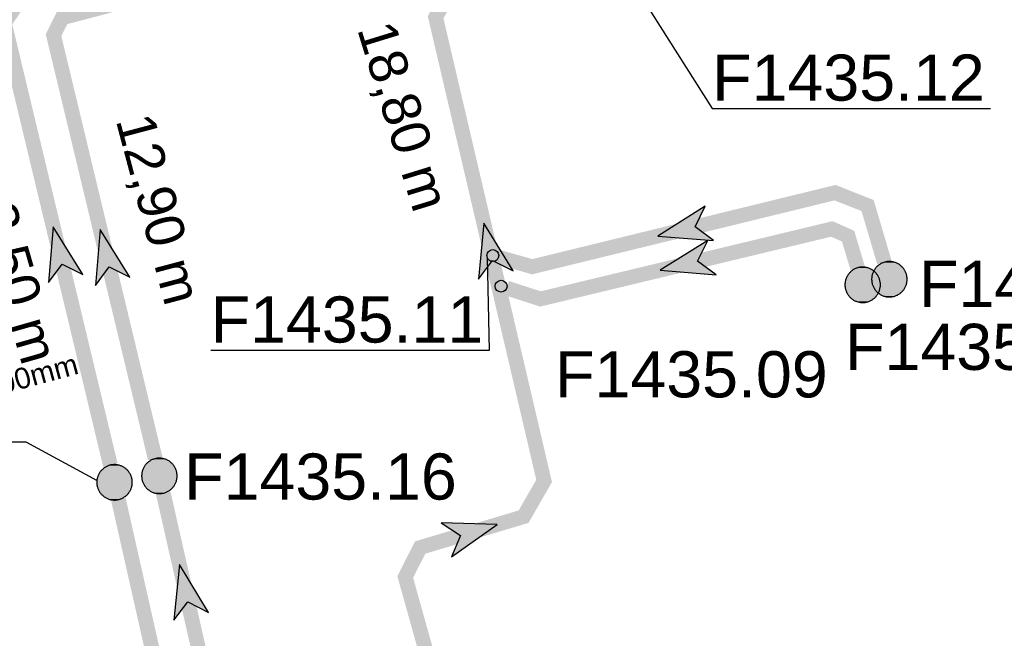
# Model space of a CAD drawing. Extents: x 356718 to 357658, y 5762241 to 5762615.
# Tile 121 of 157: x 357346 to 357363, y 5762448 to 5762458. Entities that reach past the tile are written whole.
import ezdxf
from ezdxf.enums import TextEntityAlignment as Align

# ---------------------------------------------------------------- set-up
doc = ezdxf.new("R2010")
doc.units = 0
doc.header["$MEASUREMENT"] = 0
doc.linetypes.add('AUSGEZOGEN', pattern=[0])
doc.layers.get('0').update_dxf_attribs({"linetype": 'AUSGEZOGEN'})
for name, color, linetype, true_color in [('111_00131_Symbol', 7, 'AUSGEZOGEN', 0x000000), ('114_00133_Schachtnummer', 7, 'AUSGEZOGEN', 0x000000), ('121_10398_Haltungen_Schmutzwass', 7, 'AUSGEZOGEN', 0x800000), ('123_00137_Fliessrichtungspfeil', 7, 'AUSGEZOGEN', 0x000000), ('124_00118_Standard__Laenge___10', 7, 'AUSGEZOGEN', 0x000000), ('141_10868_Stutzen__141_', 7, 'AUSGEZOGEN', 0x000000)]:
    doc.layers.add(name, color=color, linetype=linetype, true_color=true_color)
doc.styles.add('ARIAL', font='arial.ttf', dxfattribs={"height": 1.5})
doc.styles.get("Standard").update_dxf_attribs({"font": 'arial.ttf', "height": 1})

# ---------------------------------------------------------------- blocks, each defined once
blk = doc.blocks.new('RR')
at = {"color": 0, "linetype": 'AUSGEZOGEN'}
blk.add_lwpolyline([(0.3, 0), (0.3, 0.013), (0.299, 0.025), (0.298, 0.038), (0.296, 0.05), (0.293, 0.063), (0.29, 0.075), (0.287, 0.087), (0.283, 0.099), (0.279, 0.111), (0.274, 0.123), (0.268, 0.134), (0.262, 0.145), (0.256, 0.156), (0.249, 0.167), (0.242, 0.177), (0.234, 0.187), (0.226, 0.197), (0.218, 0.206), (0.209, 0.215), (0.199, 0.224), (0.19, 0.232), (0.18, 0.24), (0.17, 0.247), (0.159, 0.254), (0.148, 0.261), (0.137, 0.267), (0.126, 0.272), (0.114, 0.277), (0.102, 0.282), (0.09, 0.286), (0.078, 0.29), (0.066, 0.293), (0.053, 0.295), (0.041, 0.297), (0.028, 0.299), (0.016, 0.3), (0.003, 0.3), (-0.009, 0.3), (-0.022, 0.299), (-0.035, 0.298), (-0.047, 0.296), (-0.06, 0.294), (-0.072, 0.291), (-0.084, 0.288), (-0.096, 0.284), (-0.108, 0.28), (-0.12, 0.275), (-0.131, 0.27), (-0.143, 0.264), (-0.154, 0.258), (-0.164, 0.251), (-0.175, 0.244), (-0.185, 0.236), (-0.195, 0.228), (-0.204, 0.22), (-0.213, 0.211), (-0.222, 0.202), (-0.23, 0.192), (-0.238, 0.182), (-0.246, 0.172), (-0.253, 0.162), (-0.259, 0.151), (-0.265, 0.14), (-0.271, 0.129), (-0.276, 0.117), (-0.281, 0.105), (-0.285, 0.093), (-0.289, 0.081), (-0.292, 0.069), (-0.295, 0.057), (-0.297, 0.044), (-0.298, 0.032), (-0.299, 0.019), (-0.3, 0.006), (-0.3, -0.006), (-0.299, -0.019), (-0.298, -0.032), (-0.297, -0.044), (-0.295, -0.057), (-0.292, -0.069), (-0.289, -0.081), (-0.285, -0.093), (-0.281, -0.105), (-0.276, -0.117), (-0.271, -0.129), (-0.265, -0.14), (-0.259, -0.151), (-0.253, -0.162), (-0.246, -0.172), (-0.238, -0.182), (-0.23, -0.192), (-0.222, -0.202), (-0.213, -0.211), (-0.204, -0.22), (-0.195, -0.228), (-0.185, -0.236), (-0.175, -0.244), (-0.164, -0.251), (-0.154, -0.258), (-0.143, -0.264), (-0.131, -0.27), (-0.12, -0.275), (-0.108, -0.28), (-0.096, -0.284), (-0.084, -0.288), (-0.072, -0.291), (-0.06, -0.294), (-0.047, -0.296), (-0.035, -0.298), (-0.022, -0.299), (-0.009, -0.3), (0.003, -0.3), (0.016, -0.3), (0.028, -0.299), (0.041, -0.297), (0.053, -0.295), (0.066, -0.293), (0.078, -0.29), (0.09, -0.286), (0.102, -0.282), (0.114, -0.277), (0.126, -0.272), (0.137, -0.267), (0.148, -0.261), (0.159, -0.254), (0.17, -0.247), (0.18, -0.24), (0.19, -0.232), (0.199, -0.224), (0.209, -0.215), (0.218, -0.206), (0.226, -0.197), (0.234, -0.187), (0.242, -0.177), (0.249, -0.167), (0.256, -0.156), (0.262, -0.145), (0.268, -0.134), (0.274, -0.123), (0.279, -0.111), (0.283, -0.099), (0.287, -0.087), (0.29, -0.075), (0.293, -0.063), (0.296, -0.05), (0.298, -0.038), (0.299, -0.025), (0.3, -0.013), (0.3, 0), (0.3, 0)], close=True, dxfattribs=at)
blk.add_lwpolyline([(0.3, 0), (0.3, 0.013), (0.299, 0.025), (0.298, 0.038), (0.296, 0.05), (0.293, 0.063), (0.29, 0.075), (0.287, 0.087), (0.283, 0.099), (0.279, 0.111), (0.274, 0.123), (0.268, 0.134), (0.262, 0.145), (0.256, 0.156), (0.249, 0.167), (0.242, 0.177), (0.234, 0.187), (0.226, 0.197), (0.218, 0.206), (0.209, 0.215), (0.199, 0.224), (0.19, 0.232), (0.18, 0.24), (0.17, 0.247), (0.159, 0.254), (0.148, 0.261), (0.137, 0.267), (0.126, 0.272), (0.114, 0.277), (0.102, 0.282), (0.09, 0.286), (0.078, 0.29), (0.066, 0.293), (0.053, 0.295), (0.041, 0.297), (0.028, 0.299), (0.016, 0.3), (0.003, 0.3), (-0.009, 0.3), (-0.022, 0.299), (-0.035, 0.298), (-0.047, 0.296), (-0.06, 0.294), (-0.072, 0.291), (-0.084, 0.288), (-0.096, 0.284), (-0.108, 0.28), (-0.12, 0.275), (-0.131, 0.27), (-0.143, 0.264), (-0.154, 0.258), (-0.164, 0.251), (-0.175, 0.244), (-0.185, 0.236), (-0.195, 0.228), (-0.204, 0.22), (-0.213, 0.211), (-0.222, 0.202), (-0.23, 0.192), (-0.238, 0.182), (-0.246, 0.172), (-0.253, 0.162), (-0.259, 0.151), (-0.265, 0.14), (-0.271, 0.129), (-0.276, 0.117), (-0.281, 0.105), (-0.285, 0.093), (-0.289, 0.081), (-0.292, 0.069), (-0.295, 0.057), (-0.297, 0.044), (-0.298, 0.032), (-0.299, 0.019), (-0.3, 0.006), (-0.3, -0.006), (-0.299, -0.019), (-0.298, -0.032), (-0.297, -0.044), (-0.295, -0.057), (-0.292, -0.069), (-0.289, -0.081), (-0.285, -0.093), (-0.281, -0.105), (-0.276, -0.117), (-0.271, -0.129), (-0.265, -0.14), (-0.259, -0.151), (-0.253, -0.162), (-0.246, -0.172), (-0.238, -0.182), (-0.23, -0.192), (-0.222, -0.202), (-0.213, -0.211), (-0.204, -0.22), (-0.195, -0.228), (-0.185, -0.236), (-0.175, -0.244), (-0.164, -0.251), (-0.154, -0.258), (-0.143, -0.264), (-0.131, -0.27), (-0.12, -0.275), (-0.108, -0.28), (-0.096, -0.284), (-0.084, -0.288), (-0.072, -0.291), (-0.06, -0.294), (-0.047, -0.296), (-0.035, -0.298), (-0.022, -0.299), (-0.009, -0.3), (0.003, -0.3), (0.016, -0.3), (0.028, -0.299), (0.041, -0.297), (0.053, -0.295), (0.066, -0.293), (0.078, -0.29), (0.09, -0.286), (0.102, -0.282), (0.114, -0.277), (0.126, -0.272), (0.137, -0.267), (0.148, -0.261), (0.159, -0.254), (0.17, -0.247), (0.18, -0.24), (0.19, -0.232), (0.199, -0.224), (0.209, -0.215), (0.218, -0.206), (0.226, -0.197), (0.234, -0.187), (0.242, -0.177), (0.249, -0.167), (0.256, -0.156), (0.262, -0.145), (0.268, -0.134), (0.274, -0.123), (0.279, -0.111), (0.283, -0.099), (0.287, -0.087), (0.29, -0.075), (0.293, -0.063), (0.296, -0.05), (0.298, -0.038), (0.299, -0.025), (0.3, -0.013), (0.3, 0), (0.3, 0)], close=True, dxfattribs=at)
at = {"color": 0}
for points in [[(-0.253, 0.162), (0.253, 0.162), (-0.249, 0.167)], [(-0.253, 0.162), (0.253, 0.162), (-0.249, 0.167)], [(-0.249, 0.167), (0.249, 0.167), (-0.246, 0.172)], [(-0.249, 0.167), (0.249, 0.167), (-0.246, 0.172)], [(0.253, 0.162), (-0.249, 0.167), (0.249, 0.167)], [(0.253, 0.162), (-0.249, 0.167), (0.249, 0.167)], [(-0.246, 0.172), (0.246, 0.172), (-0.242, 0.177)], [(-0.246, 0.172), (0.246, 0.172), (-0.242, 0.177)], [(0.249, 0.167), (-0.246, 0.172), (0.246, 0.172)], [(0.249, 0.167), (-0.246, 0.172), (0.246, 0.172)], [(-0.242, 0.177), (0.242, 0.177), (-0.238, 0.182)], [(-0.242, 0.177), (0.242, 0.177), (-0.238, 0.182)], [(0.246, 0.172), (-0.242, 0.177), (0.242, 0.177)], [(0.246, 0.172), (-0.242, 0.177), (0.242, 0.177)], [(-0.238, 0.182), (0.238, 0.182), (-0.234, 0.187)], [(-0.238, 0.182), (0.238, 0.182), (-0.234, 0.187)], [(0.242, 0.177), (-0.238, 0.182), (0.238, 0.182)], [(0.242, 0.177), (-0.238, 0.182), (0.238, 0.182)], [(-0.234, 0.187), (0.234, 0.187), (-0.23, 0.192)], [(-0.234, 0.187), (0.234, 0.187), (-0.23, 0.192)], [(0.238, 0.182), (-0.234, 0.187), (0.234, 0.187)], [(0.238, 0.182), (-0.234, 0.187), (0.234, 0.187)], [(-0.23, 0.192), (0.23, 0.192), (-0.226, 0.197)], [(-0.23, 0.192), (0.23, 0.192), (-0.226, 0.197)], [(0.234, 0.187), (-0.23, 0.192), (0.23, 0.192)], [(0.234, 0.187), (-0.23, 0.192), (0.23, 0.192)], [(-0.226, 0.197), (0.226, 0.197), (-0.222, 0.202)], [(-0.226, 0.197), (0.226, 0.197), (-0.222, 0.202)], [(0.23, 0.192), (-0.226, 0.197), (0.226, 0.197)], [(0.23, 0.192), (-0.226, 0.197), (0.226, 0.197)], [(-0.222, 0.202), (0.222, 0.202), (-0.218, 0.206)], [(-0.222, 0.202), (0.222, 0.202), (-0.218, 0.206)], [(0.226, 0.197), (-0.222, 0.202), (0.222, 0.202)], [(0.226, 0.197), (-0.222, 0.202), (0.222, 0.202)], [(-0.218, 0.206), (0.218, 0.206), (-0.213, 0.211)], [(-0.218, 0.206), (0.218, 0.206), (-0.213, 0.211)], [(0.222, 0.202), (-0.218, 0.206), (0.218, 0.206)], [(0.222, 0.202), (-0.218, 0.206), (0.218, 0.206)], [(-0.213, 0.211), (0.213, 0.211), (-0.209, 0.215)], [(-0.213, 0.211), (0.213, 0.211), (-0.209, 0.215)], [(0.218, 0.206), (-0.213, 0.211), (0.213, 0.211)], [(0.218, 0.206), (-0.213, 0.211), (0.213, 0.211)], [(-0.209, 0.215), (0.209, 0.215), (-0.204, 0.22)], [(-0.209, 0.215), (0.209, 0.215), (-0.204, 0.22)], [(0.213, 0.211), (-0.209, 0.215), (0.209, 0.215)], [(0.213, 0.211), (-0.209, 0.215), (0.209, 0.215)], [(-0.204, 0.22), (0.204, 0.22), (-0.199, 0.224)], [(-0.204, 0.22), (0.204, 0.22), (-0.199, 0.224)], [(0.209, 0.215), (-0.204, 0.22), (0.204, 0.22)], [(0.209, 0.215), (-0.204, 0.22), (0.204, 0.22)], [(-0.199, 0.224), (0.199, 0.224), (-0.195, 0.228)], [(-0.199, 0.224), (0.199, 0.224), (-0.195, 0.228)], [(0.204, 0.22), (-0.199, 0.224), (0.199, 0.224)], [(0.204, 0.22), (-0.199, 0.224), (0.199, 0.224)], [(-0.195, 0.228), (0.195, 0.228), (-0.19, 0.232)], [(-0.195, 0.228), (0.195, 0.228), (-0.19, 0.232)], [(0.199, 0.224), (-0.195, 0.228), (0.195, 0.228)], [(0.199, 0.224), (-0.195, 0.228), (0.195, 0.228)], [(-0.19, 0.232), (0.19, 0.232), (-0.185, 0.236)], [(-0.19, 0.232), (0.19, 0.232), (-0.185, 0.236)], [(0.195, 0.228), (-0.19, 0.232), (0.19, 0.232)], [(0.195, 0.228), (-0.19, 0.232), (0.19, 0.232)], [(-0.185, 0.236), (0.185, 0.236), (-0.18, 0.24)], [(-0.185, 0.236), (0.185, 0.236), (-0.18, 0.24)], [(0.19, 0.232), (-0.185, 0.236), (0.185, 0.236)], [(0.19, 0.232), (-0.185, 0.236), (0.185, 0.236)], [(-0.18, 0.24), (0.18, 0.24), (-0.175, 0.244)], [(-0.18, 0.24), (0.18, 0.24), (-0.175, 0.244)], [(0.185, 0.236), (-0.18, 0.24), (0.18, 0.24)], [(0.185, 0.236), (-0.18, 0.24), (0.18, 0.24)], [(-0.175, 0.244), (0.175, 0.244), (-0.169, 0.247)], [(-0.175, 0.244), (0.175, 0.244), (-0.169, 0.247)], [(0.18, 0.24), (-0.175, 0.244), (0.175, 0.244)], [(0.18, 0.24), (-0.175, 0.244), (0.175, 0.244)], [(-0.169, 0.247), (0.17, 0.247), (-0.164, 0.251)], [(-0.169, 0.247), (0.17, 0.247), (-0.164, 0.251)], [(0.175, 0.244), (-0.169, 0.247), (0.17, 0.247)], [(0.175, 0.244), (-0.169, 0.247), (0.17, 0.247)], [(-0.164, 0.251), (0.164, 0.251), (-0.159, 0.254)], [(-0.164, 0.251), (0.164, 0.251), (-0.159, 0.254)], [(0.17, 0.247), (-0.164, 0.251), (0.164, 0.251)], [(0.17, 0.247), (-0.164, 0.251), (0.164, 0.251)], [(-0.159, 0.254), (0.159, 0.254), (-0.154, 0.258)], [(-0.159, 0.254), (0.159, 0.254), (-0.154, 0.258)], [(0.164, 0.251), (-0.159, 0.254), (0.159, 0.254)], [(0.164, 0.251), (-0.159, 0.254), (0.159, 0.254)], [(-0.154, 0.258), (0.154, 0.258), (-0.148, 0.261)], [(-0.154, 0.258), (0.154, 0.258), (-0.148, 0.261)], [(0.159, 0.254), (-0.154, 0.258), (0.154, 0.258)], [(0.159, 0.254), (-0.154, 0.258), (0.154, 0.258)], [(-0.148, 0.261), (0.148, 0.261), (-0.143, 0.264)], [(-0.148, 0.261), (0.148, 0.261), (-0.143, 0.264)], [(0.154, 0.258), (-0.148, 0.261), (0.148, 0.261)], [(0.154, 0.258), (-0.148, 0.261), (0.148, 0.261)], [(-0.143, 0.264), (0.142, 0.264), (-0.137, 0.267)], [(-0.143, 0.264), (0.142, 0.264), (-0.137, 0.267)], [(0.148, 0.261), (-0.143, 0.264), (0.142, 0.264)], [(0.148, 0.261), (-0.143, 0.264), (0.142, 0.264)], [(-0.137, 0.267), (0.137, 0.267), (-0.131, 0.27)], [(-0.137, 0.267), (0.137, 0.267), (-0.131, 0.27)], [(0.142, 0.264), (-0.137, 0.267), (0.137, 0.267)], [(0.142, 0.264), (-0.137, 0.267), (0.137, 0.267)], [(-0.131, 0.27), (0.131, 0.27), (-0.126, 0.272)], [(-0.131, 0.27), (0.131, 0.27), (-0.126, 0.272)], [(0.137, 0.267), (-0.131, 0.27), (0.131, 0.27)], [(0.137, 0.267), (-0.131, 0.27), (0.131, 0.27)], [(-0.126, 0.272), (0.126, 0.272), (-0.12, 0.275)], [(-0.126, 0.272), (0.126, 0.272), (-0.12, 0.275)], [(0.131, 0.27), (-0.126, 0.272), (0.126, 0.272)], [(0.131, 0.27), (-0.126, 0.272), (0.126, 0.272)], [(-0.12, 0.275), (0.12, 0.275), (-0.114, 0.277)], [(-0.12, 0.275), (0.12, 0.275), (-0.114, 0.277)], [(0.126, 0.272), (-0.12, 0.275), (0.12, 0.275)], [(0.126, 0.272), (-0.12, 0.275), (0.12, 0.275)], [(-0.114, 0.277), (0.114, 0.277), (-0.108, 0.28)], [(-0.114, 0.277), (0.114, 0.277), (-0.108, 0.28)], [(0.12, 0.275), (-0.114, 0.277), (0.114, 0.277)], [(0.12, 0.275), (-0.114, 0.277), (0.114, 0.277)], [(-0.108, 0.28), (0.108, 0.28), (-0.102, 0.282)], [(-0.108, 0.28), (0.108, 0.28), (-0.102, 0.282)], [(0.114, 0.277), (-0.108, 0.28), (0.108, 0.28)], [(0.114, 0.277), (-0.108, 0.28), (0.108, 0.28)], [(-0.102, 0.282), (0.102, 0.282), (-0.096, 0.284)], [(-0.102, 0.282), (0.102, 0.282), (-0.096, 0.284)], [(0.108, 0.28), (-0.102, 0.282), (0.102, 0.282)], [(0.108, 0.28), (-0.102, 0.282), (0.102, 0.282)], [(-0.096, 0.284), (0.096, 0.284), (-0.09, 0.286)], [(-0.096, 0.284), (0.096, 0.284), (-0.09, 0.286)], [(0.102, 0.282), (-0.096, 0.284), (0.096, 0.284)], [(0.102, 0.282), (-0.096, 0.284), (0.096, 0.284)], [(-0.09, 0.286), (0.09, 0.286), (-0.084, 0.288)], [(-0.09, 0.286), (0.09, 0.286), (-0.084, 0.288)], [(0.096, 0.284), (-0.09, 0.286), (0.09, 0.286)], [(0.096, 0.284), (-0.09, 0.286), (0.09, 0.286)], [(-0.084, 0.288), (0.084, 0.288), (-0.078, 0.29)], [(-0.084, 0.288), (0.084, 0.288), (-0.078, 0.29)], [(0.09, 0.286), (-0.084, 0.288), (0.084, 0.288)], [(0.09, 0.286), (-0.084, 0.288), (0.084, 0.288)], [(-0.078, 0.29), (0.078, 0.29), (-0.072, 0.291)], [(-0.078, 0.29), (0.078, 0.29), (-0.072, 0.291)], [(0.084, 0.288), (-0.078, 0.29), (0.078, 0.29)], [(0.084, 0.288), (-0.078, 0.29), (0.078, 0.29)], [(-0.072, 0.291), (0.072, 0.291), (-0.066, 0.293)], [(-0.072, 0.291), (0.072, 0.291), (-0.066, 0.293)], [(0.078, 0.29), (-0.072, 0.291), (0.072, 0.291)], [(0.078, 0.29), (-0.072, 0.291), (0.072, 0.291)], [(-0.066, 0.293), (0.066, 0.293), (-0.06, 0.294)], [(-0.066, 0.293), (0.066, 0.293), (-0.06, 0.294)], [(0.072, 0.291), (-0.066, 0.293), (0.066, 0.293)], [(0.072, 0.291), (-0.066, 0.293), (0.066, 0.293)], [(-0.06, 0.294), (0.059, 0.294), (-0.053, 0.295)], [(-0.06, 0.294), (0.059, 0.294), (-0.053, 0.295)], [(0.066, 0.293), (-0.06, 0.294), (0.059, 0.294)], [(0.066, 0.293), (-0.06, 0.294), (0.059, 0.294)], [(-0.053, 0.295), (0.053, 0.295), (-0.047, 0.296)], [(-0.053, 0.295), (0.053, 0.295), (-0.047, 0.296)], [(0.059, 0.294), (-0.053, 0.295), (0.053, 0.295)], [(0.059, 0.294), (-0.053, 0.295), (0.053, 0.295)], [(-0.047, 0.296), (0.047, 0.296), (-0.04, 0.297)], [(-0.047, 0.296), (0.047, 0.296), (-0.04, 0.297)], [(0.053, 0.295), (-0.047, 0.296), (0.047, 0.296)], [(0.053, 0.295), (-0.047, 0.296), (0.047, 0.296)], [(-0.04, 0.297), (0.041, 0.297), (-0.035, 0.298)], [(-0.04, 0.297), (0.041, 0.297), (-0.035, 0.298)], [(0.047, 0.296), (-0.04, 0.297), (0.041, 0.297)], [(0.047, 0.296), (-0.04, 0.297), (0.041, 0.297)], [(-0.035, 0.298), (0.034, 0.298), (-0.028, 0.299)], [(-0.035, 0.298), (0.034, 0.298), (-0.028, 0.299)], [(0.041, 0.297), (-0.035, 0.298), (0.034, 0.298)], [(0.041, 0.297), (-0.035, 0.298), (0.034, 0.298)], [(0.034, 0.298), (-0.028, 0.299), (0.028, 0.299)], [(-0.028, 0.299), (0.028, 0.299), (-0.022, 0.299)], [(0.034, 0.298), (-0.028, 0.299), (0.028, 0.299)], [(-0.028, 0.299), (0.028, 0.299), (-0.022, 0.299)], [(-0.022, 0.299), (0.021, 0.299), (-0.015, 0.3)], [(-0.022, 0.299), (0.021, 0.299), (-0.015, 0.3)], [(0.028, 0.299), (-0.022, 0.299), (0.021, 0.299)], [(0.028, 0.299), (-0.022, 0.299), (0.021, 0.299)], [(0.021, 0.299), (-0.015, 0.3), (0.016, 0.3)], [(-0.015, 0.3), (0.016, 0.3), (-0.009, 0.3)], [(0.021, 0.299), (-0.015, 0.3), (0.016, 0.3)], [(-0.015, 0.3), (0.016, 0.3), (-0.009, 0.3)], [(0.016, 0.3), (-0.009, 0.3), (0.007, 0.3)], [(-0.009, 0.3), (0.007, 0.3), (0.003, 0.3)], [(0.016, 0.3), (-0.009, 0.3), (0.007, 0.3)], [(-0.009, 0.3), (0.007, 0.3), (0.003, 0.3)], [(-0.3, 0.013), (0.3, 0.013), (-0.299, 0.019)], [(-0.3, 0.013), (0.3, 0.013), (-0.299, 0.019)], [(-0.3, 0.006), (0.3, 0.006), (-0.3, 0.013)], [(0.3, 0.006), (-0.3, 0.013), (0.3, 0.013)], [(-0.3, 0.006), (0.3, 0.006), (-0.3, 0.013)], [(0.3, 0.006), (-0.3, 0.013), (0.3, 0.013)], [(-0.3, 0), (0.3, 0), (-0.3, 0.006)], [(0.3, 0), (-0.3, 0.006), (0.3, 0.006)], [(-0.3, 0), (0.3, 0), (-0.3, 0.006)], [(0.3, 0), (-0.3, 0.006), (0.3, 0.006)], [(0.3, -0.006), (-0.3, -0.006), (0.3, 0)], [(-0.3, -0.006), (0.3, 0), (-0.3, 0)], [(0.3, -0.006), (-0.3, -0.006), (0.3, 0)], [(-0.3, -0.006), (0.3, 0), (-0.3, 0)], [(-0.299, 0.025), (0.299, 0.025), (-0.298, 0.032)], [(-0.299, 0.025), (0.299, 0.025), (-0.298, 0.032)], [(-0.299, 0.019), (0.299, 0.019), (-0.299, 0.025)], [(0.299, 0.019), (-0.299, 0.025), (0.299, 0.025)], [(-0.299, 0.019), (0.299, 0.019), (-0.299, 0.025)], [(0.299, 0.019), (-0.299, 0.025), (0.299, 0.025)], [(0.3, 0.013), (-0.299, 0.019), (0.299, 0.019)], [(0.3, 0.013), (-0.299, 0.019), (0.299, 0.019)], [(-0.298, 0.038), (0.298, 0.038), (-0.297, 0.044)], [(-0.298, 0.038), (0.298, 0.038), (-0.297, 0.044)], [(-0.298, 0.032), (0.298, 0.032), (-0.298, 0.038)], [(0.298, 0.032), (-0.298, 0.038), (0.298, 0.038)], [(-0.298, 0.032), (0.298, 0.032), (-0.298, 0.038)], [(0.298, 0.032), (-0.298, 0.038), (0.298, 0.038)], [(0.299, 0.025), (-0.298, 0.032), (0.298, 0.032)], [(0.299, 0.025), (-0.298, 0.032), (0.298, 0.032)], [(-0.297, 0.044), (0.297, 0.044), (-0.296, 0.05)], [(-0.297, 0.044), (0.297, 0.044), (-0.296, 0.05)], [(0.298, 0.038), (-0.297, 0.044), (0.297, 0.044)], [(0.298, 0.038), (-0.297, 0.044), (0.297, 0.044)], [(-0.296, 0.05), (0.296, 0.05), (-0.295, 0.057)], [(-0.296, 0.05), (0.296, 0.05), (-0.295, 0.057)], [(0.297, 0.044), (-0.296, 0.05), (0.296, 0.05)], [(0.297, 0.044), (-0.296, 0.05), (0.296, 0.05)], [(-0.295, 0.057), (0.295, 0.057), (-0.293, 0.063)], [(-0.295, 0.057), (0.295, 0.057), (-0.293, 0.063)], [(0.296, 0.05), (-0.295, 0.057), (0.295, 0.057)], [(0.296, 0.05), (-0.295, 0.057), (0.295, 0.057)], [(-0.293, 0.063), (0.293, 0.063), (-0.292, 0.069)], [(-0.293, 0.063), (0.293, 0.063), (-0.292, 0.069)], [(0.295, 0.057), (-0.293, 0.063), (0.293, 0.063)], [(0.295, 0.057), (-0.293, 0.063), (0.293, 0.063)], [(-0.292, 0.069), (0.292, 0.069), (-0.29, 0.075)], [(-0.292, 0.069), (0.292, 0.069), (-0.29, 0.075)], [(0.293, 0.063), (-0.292, 0.069), (0.292, 0.069)], [(0.293, 0.063), (-0.292, 0.069), (0.292, 0.069)], [(-0.29, 0.075), (0.29, 0.075), (-0.289, 0.081)], [(-0.29, 0.075), (0.29, 0.075), (-0.289, 0.081)], [(0.292, 0.069), (-0.29, 0.075), (0.29, 0.075)], [(0.292, 0.069), (-0.29, 0.075), (0.29, 0.075)], [(-0.289, 0.081), (0.289, 0.081), (-0.287, 0.087)], [(-0.289, 0.081), (0.289, 0.081), (-0.287, 0.087)], [(0.29, 0.075), (-0.289, 0.081), (0.289, 0.081)], [(0.29, 0.075), (-0.289, 0.081), (0.289, 0.081)], [(-0.287, 0.087), (0.287, 0.087), (-0.285, 0.093)], [(-0.287, 0.087), (0.287, 0.087), (-0.285, 0.093)], [(0.289, 0.081), (-0.287, 0.087), (0.287, 0.087)], [(0.289, 0.081), (-0.287, 0.087), (0.287, 0.087)], [(-0.285, 0.093), (0.285, 0.093), (-0.283, 0.099)], [(-0.285, 0.093), (0.285, 0.093), (-0.283, 0.099)], [(0.287, 0.087), (-0.285, 0.093), (0.285, 0.093)], [(0.287, 0.087), (-0.285, 0.093), (0.285, 0.093)], [(-0.283, 0.099), (0.283, 0.099), (-0.281, 0.105)], [(-0.283, 0.099), (0.283, 0.099), (-0.281, 0.105)], [(0.285, 0.093), (-0.283, 0.099), (0.283, 0.099)], [(0.285, 0.093), (-0.283, 0.099), (0.283, 0.099)], [(-0.281, 0.105), (0.281, 0.105), (-0.279, 0.111)], [(-0.281, 0.105), (0.281, 0.105), (-0.279, 0.111)], [(0.283, 0.099), (-0.281, 0.105), (0.281, 0.105)], [(0.283, 0.099), (-0.281, 0.105), (0.281, 0.105)], [(-0.279, 0.111), (0.279, 0.111), (-0.276, 0.117)], [(-0.279, 0.111), (0.279, 0.111), (-0.276, 0.117)], [(0.281, 0.105), (-0.279, 0.111), (0.279, 0.111)], [(0.281, 0.105), (-0.279, 0.111), (0.279, 0.111)], [(-0.276, 0.117), (0.276, 0.117), (-0.274, 0.123)], [(-0.276, 0.117), (0.276, 0.117), (-0.274, 0.123)], [(0.279, 0.111), (-0.276, 0.117), (0.276, 0.117)], [(0.279, 0.111), (-0.276, 0.117), (0.276, 0.117)], [(-0.274, 0.123), (0.274, 0.123), (-0.271, 0.129)], [(-0.274, 0.123), (0.274, 0.123), (-0.271, 0.129)], [(0.276, 0.117), (-0.274, 0.123), (0.274, 0.123)], [(0.276, 0.117), (-0.274, 0.123), (0.274, 0.123)], [(-0.271, 0.129), (0.271, 0.129), (-0.268, 0.134)], [(-0.271, 0.129), (0.271, 0.129), (-0.268, 0.134)], [(0.274, 0.123), (-0.271, 0.129), (0.271, 0.129)], [(0.274, 0.123), (-0.271, 0.129), (0.271, 0.129)], [(-0.268, 0.134), (0.268, 0.134), (-0.265, 0.14)], [(-0.268, 0.134), (0.268, 0.134), (-0.265, 0.14)], [(0.271, 0.129), (-0.268, 0.134), (0.268, 0.134)], [(0.271, 0.129), (-0.268, 0.134), (0.268, 0.134)], [(-0.265, 0.14), (0.265, 0.14), (-0.262, 0.145)], [(-0.265, 0.14), (0.265, 0.14), (-0.262, 0.145)], [(0.268, 0.134), (-0.265, 0.14), (0.265, 0.14)], [(0.268, 0.134), (-0.265, 0.14), (0.265, 0.14)], [(-0.262, 0.145), (0.262, 0.145), (-0.259, 0.151)], [(-0.262, 0.145), (0.262, 0.145), (-0.259, 0.151)], [(0.265, 0.14), (-0.262, 0.145), (0.262, 0.145)], [(0.265, 0.14), (-0.262, 0.145), (0.262, 0.145)], [(-0.259, 0.151), (0.259, 0.151), (-0.256, 0.156)], [(-0.259, 0.151), (0.259, 0.151), (-0.256, 0.156)], [(0.262, 0.145), (-0.259, 0.151), (0.259, 0.151)], [(0.262, 0.145), (-0.259, 0.151), (0.259, 0.151)], [(-0.256, 0.156), (0.256, 0.156), (-0.253, 0.162)], [(-0.256, 0.156), (0.256, 0.156), (-0.253, 0.162)], [(0.259, 0.151), (-0.256, 0.156), (0.256, 0.156)], [(0.259, 0.151), (-0.256, 0.156), (0.256, 0.156)], [(0.256, 0.156), (-0.253, 0.162), (0.253, 0.162)], [(0.256, 0.156), (-0.253, 0.162), (0.253, 0.162)], [(0.3, 0), (0.3, 0), (0.3, 0)], [(0.3, 0), (0.3, 0), (0.3, 0)], [(0.3, 0), (0.3, 0), (0.3, 0)], [(0.3, 0), (0.3, 0), (0.3, 0)], [(0.3, -0.013), (-0.3, -0.013), (0.3, -0.006)], [(-0.3, -0.013), (0.3, -0.006), (-0.3, -0.006)], [(0.3, -0.013), (-0.3, -0.013), (0.3, -0.006)], [(-0.3, -0.013), (0.3, -0.006), (-0.3, -0.006)], [(-0.299, -0.019), (0.3, -0.013), (-0.3, -0.013)], [(-0.299, -0.019), (0.3, -0.013), (-0.3, -0.013)], [(0.299, -0.019), (-0.299, -0.019), (0.3, -0.013)], [(0.299, -0.019), (-0.299, -0.019), (0.3, -0.013)], [(0.299, -0.025), (-0.299, -0.025), (0.299, -0.019)], [(-0.299, -0.025), (0.299, -0.019), (-0.299, -0.019)], [(0.299, -0.025), (-0.299, -0.025), (0.299, -0.019)], [(-0.299, -0.025), (0.299, -0.019), (-0.299, -0.019)], [(-0.298, -0.032), (0.299, -0.025), (-0.299, -0.025)], [(-0.298, -0.032), (0.299, -0.025), (-0.299, -0.025)], [(0.298, -0.032), (-0.298, -0.032), (0.299, -0.025)], [(0.298, -0.032), (-0.298, -0.032), (0.299, -0.025)], [(0.298, -0.038), (-0.298, -0.038), (0.298, -0.032)], [(-0.298, -0.038), (0.298, -0.032), (-0.298, -0.032)], [(0.298, -0.038), (-0.298, -0.038), (0.298, -0.032)], [(-0.298, -0.038), (0.298, -0.032), (-0.298, -0.032)], [(-0.297, -0.044), (0.298, -0.038), (-0.298, -0.038)], [(-0.297, -0.044), (0.298, -0.038), (-0.298, -0.038)], [(0.297, -0.044), (-0.297, -0.044), (0.298, -0.038)], [(0.297, -0.044), (-0.297, -0.044), (0.298, -0.038)], [(-0.296, -0.05), (0.297, -0.044), (-0.297, -0.044)], [(-0.296, -0.05), (0.297, -0.044), (-0.297, -0.044)], [(0.296, -0.05), (-0.296, -0.05), (0.297, -0.044)], [(0.296, -0.05), (-0.296, -0.05), (0.297, -0.044)], [(-0.295, -0.057), (0.296, -0.05), (-0.296, -0.05)], [(-0.295, -0.057), (0.296, -0.05), (-0.296, -0.05)], [(0.295, -0.057), (-0.295, -0.057), (0.296, -0.05)], [(0.295, -0.057), (-0.295, -0.057), (0.296, -0.05)], [(-0.293, -0.063), (0.295, -0.057), (-0.295, -0.057)], [(-0.293, -0.063), (0.295, -0.057), (-0.295, -0.057)], [(0.293, -0.063), (-0.293, -0.063), (0.295, -0.057)], [(0.293, -0.063), (-0.293, -0.063), (0.295, -0.057)], [(-0.292, -0.069), (0.293, -0.063), (-0.293, -0.063)], [(-0.292, -0.069), (0.293, -0.063), (-0.293, -0.063)], [(0.292, -0.069), (-0.292, -0.069), (0.293, -0.063)], [(0.292, -0.069), (-0.292, -0.069), (0.293, -0.063)], [(-0.29, -0.075), (0.292, -0.069), (-0.292, -0.069)], [(-0.29, -0.075), (0.292, -0.069), (-0.292, -0.069)], [(0.29, -0.075), (-0.29, -0.075), (0.292, -0.069)], [(0.29, -0.075), (-0.29, -0.075), (0.292, -0.069)], [(-0.289, -0.081), (0.29, -0.075), (-0.29, -0.075)], [(-0.289, -0.081), (0.29, -0.075), (-0.29, -0.075)], [(0.289, -0.081), (-0.289, -0.081), (0.29, -0.075)], [(0.289, -0.081), (-0.289, -0.081), (0.29, -0.075)], [(-0.287, -0.087), (0.289, -0.081), (-0.289, -0.081)], [(-0.287, -0.087), (0.289, -0.081), (-0.289, -0.081)], [(0.287, -0.087), (-0.287, -0.087), (0.289, -0.081)], [(0.287, -0.087), (-0.287, -0.087), (0.289, -0.081)], [(-0.285, -0.093), (0.287, -0.087), (-0.287, -0.087)], [(-0.285, -0.093), (0.287, -0.087), (-0.287, -0.087)], [(0.285, -0.093), (-0.285, -0.093), (0.287, -0.087)], [(0.285, -0.093), (-0.285, -0.093), (0.287, -0.087)], [(-0.283, -0.099), (0.285, -0.093), (-0.285, -0.093)], [(-0.283, -0.099), (0.285, -0.093), (-0.285, -0.093)], [(0.283, -0.099), (-0.283, -0.099), (0.285, -0.093)], [(0.283, -0.099), (-0.283, -0.099), (0.285, -0.093)], [(-0.281, -0.105), (0.283, -0.099), (-0.283, -0.099)], [(-0.281, -0.105), (0.283, -0.099), (-0.283, -0.099)], [(0.281, -0.105), (-0.281, -0.105), (0.283, -0.099)], [(0.281, -0.105), (-0.281, -0.105), (0.283, -0.099)], [(-0.279, -0.111), (0.281, -0.105), (-0.281, -0.105)], [(-0.279, -0.111), (0.281, -0.105), (-0.281, -0.105)], [(0.279, -0.111), (-0.279, -0.111), (0.281, -0.105)], [(0.279, -0.111), (-0.279, -0.111), (0.281, -0.105)], [(-0.276, -0.117), (0.279, -0.111), (-0.279, -0.111)], [(-0.276, -0.117), (0.279, -0.111), (-0.279, -0.111)], [(0.276, -0.117), (-0.276, -0.117), (0.279, -0.111)], [(0.276, -0.117), (-0.276, -0.117), (0.279, -0.111)], [(-0.274, -0.123), (0.276, -0.117), (-0.276, -0.117)], [(-0.274, -0.123), (0.276, -0.117), (-0.276, -0.117)], [(0.274, -0.123), (-0.274, -0.123), (0.276, -0.117)], [(0.274, -0.123), (-0.274, -0.123), (0.276, -0.117)], [(-0.271, -0.129), (0.274, -0.123), (-0.274, -0.123)], [(-0.271, -0.129), (0.274, -0.123), (-0.274, -0.123)], [(0.271, -0.129), (-0.271, -0.129), (0.274, -0.123)], [(0.271, -0.129), (-0.271, -0.129), (0.274, -0.123)], [(-0.268, -0.134), (0.271, -0.129), (-0.271, -0.129)], [(-0.268, -0.134), (0.271, -0.129), (-0.271, -0.129)], [(0.268, -0.134), (-0.268, -0.134), (0.271, -0.129)], [(0.268, -0.134), (-0.268, -0.134), (0.271, -0.129)], [(-0.265, -0.14), (0.268, -0.134), (-0.268, -0.134)], [(-0.265, -0.14), (0.268, -0.134), (-0.268, -0.134)], [(0.265, -0.14), (-0.265, -0.14), (0.268, -0.134)], [(0.265, -0.14), (-0.265, -0.14), (0.268, -0.134)], [(-0.262, -0.145), (0.265, -0.14), (-0.265, -0.14)], [(-0.262, -0.145), (0.265, -0.14), (-0.265, -0.14)], [(0.262, -0.145), (-0.262, -0.145), (0.265, -0.14)], [(0.262, -0.145), (-0.262, -0.145), (0.265, -0.14)], [(-0.259, -0.151), (0.262, -0.145), (-0.262, -0.145)], [(-0.259, -0.151), (0.262, -0.145), (-0.262, -0.145)], [(0.259, -0.151), (-0.259, -0.151), (0.262, -0.145)], [(0.259, -0.151), (-0.259, -0.151), (0.262, -0.145)], [(-0.256, -0.156), (0.259, -0.151), (-0.259, -0.151)], [(-0.256, -0.156), (0.259, -0.151), (-0.259, -0.151)], [(0.256, -0.156), (-0.256, -0.156), (0.259, -0.151)], [(0.256, -0.156), (-0.256, -0.156), (0.259, -0.151)], [(-0.253, -0.162), (0.256, -0.156), (-0.256, -0.156)], [(-0.253, -0.162), (0.256, -0.156), (-0.256, -0.156)], [(0.253, -0.162), (-0.253, -0.162), (0.256, -0.156)], [(0.253, -0.162), (-0.253, -0.162), (0.256, -0.156)], [(-0.249, -0.167), (0.253, -0.162), (-0.253, -0.162)], [(-0.249, -0.167), (0.253, -0.162), (-0.253, -0.162)], [(0.249, -0.167), (-0.249, -0.167), (0.253, -0.162)], [(0.249, -0.167), (-0.249, -0.167), (0.253, -0.162)], [(-0.246, -0.172), (0.249, -0.167), (-0.249, -0.167)], [(-0.246, -0.172), (0.249, -0.167), (-0.249, -0.167)], [(0.246, -0.172), (-0.246, -0.172), (0.249, -0.167)], [(0.246, -0.172), (-0.246, -0.172), (0.249, -0.167)], [(-0.242, -0.177), (0.246, -0.172), (-0.246, -0.172)], [(-0.242, -0.177), (0.246, -0.172), (-0.246, -0.172)], [(0.242, -0.177), (-0.242, -0.177), (0.246, -0.172)], [(0.242, -0.177), (-0.242, -0.177), (0.246, -0.172)], [(-0.238, -0.182), (0.242, -0.177), (-0.242, -0.177)], [(-0.238, -0.182), (0.242, -0.177), (-0.242, -0.177)], [(0.238, -0.182), (-0.238, -0.182), (0.242, -0.177)], [(0.238, -0.182), (-0.238, -0.182), (0.242, -0.177)], [(-0.234, -0.187), (0.238, -0.182), (-0.238, -0.182)], [(-0.234, -0.187), (0.238, -0.182), (-0.238, -0.182)], [(0.234, -0.187), (-0.234, -0.187), (0.238, -0.182)], [(0.234, -0.187), (-0.234, -0.187), (0.238, -0.182)], [(-0.23, -0.192), (0.234, -0.187), (-0.234, -0.187)], [(-0.23, -0.192), (0.234, -0.187), (-0.234, -0.187)], [(0.23, -0.192), (-0.23, -0.192), (0.234, -0.187)], [(0.23, -0.192), (-0.23, -0.192), (0.234, -0.187)], [(-0.226, -0.197), (0.23, -0.192), (-0.23, -0.192)], [(-0.226, -0.197), (0.23, -0.192), (-0.23, -0.192)], [(0.226, -0.197), (-0.226, -0.197), (0.23, -0.192)], [(0.226, -0.197), (-0.226, -0.197), (0.23, -0.192)], [(-0.222, -0.202), (0.226, -0.197), (-0.226, -0.197)], [(-0.222, -0.202), (0.226, -0.197), (-0.226, -0.197)], [(0.222, -0.202), (-0.222, -0.202), (0.226, -0.197)], [(0.222, -0.202), (-0.222, -0.202), (0.226, -0.197)], [(-0.218, -0.206), (0.222, -0.202), (-0.222, -0.202)], [(-0.218, -0.206), (0.222, -0.202), (-0.222, -0.202)], [(0.218, -0.206), (-0.218, -0.206), (0.222, -0.202)], [(0.218, -0.206), (-0.218, -0.206), (0.222, -0.202)], [(-0.213, -0.211), (0.218, -0.206), (-0.218, -0.206)], [(-0.213, -0.211), (0.218, -0.206), (-0.218, -0.206)], [(0.213, -0.211), (-0.213, -0.211), (0.218, -0.206)], [(0.213, -0.211), (-0.213, -0.211), (0.218, -0.206)], [(-0.209, -0.215), (0.213, -0.211), (-0.213, -0.211)], [(-0.209, -0.215), (0.213, -0.211), (-0.213, -0.211)], [(0.209, -0.215), (-0.209, -0.215), (0.213, -0.211)], [(0.209, -0.215), (-0.209, -0.215), (0.213, -0.211)], [(-0.204, -0.22), (0.209, -0.215), (-0.209, -0.215)], [(-0.204, -0.22), (0.209, -0.215), (-0.209, -0.215)], [(0.204, -0.22), (-0.204, -0.22), (0.209, -0.215)], [(0.204, -0.22), (-0.204, -0.22), (0.209, -0.215)], [(-0.199, -0.224), (0.204, -0.22), (-0.204, -0.22)], [(-0.199, -0.224), (0.204, -0.22), (-0.204, -0.22)], [(0.199, -0.224), (-0.199, -0.224), (0.204, -0.22)], [(0.199, -0.224), (-0.199, -0.224), (0.204, -0.22)], [(-0.195, -0.228), (0.199, -0.224), (-0.199, -0.224)], [(-0.195, -0.228), (0.199, -0.224), (-0.199, -0.224)], [(0.195, -0.228), (-0.195, -0.228), (0.199, -0.224)], [(0.195, -0.228), (-0.195, -0.228), (0.199, -0.224)], [(-0.19, -0.232), (0.195, -0.228), (-0.195, -0.228)], [(-0.19, -0.232), (0.195, -0.228), (-0.195, -0.228)], [(0.19, -0.232), (-0.19, -0.232), (0.195, -0.228)], [(0.19, -0.232), (-0.19, -0.232), (0.195, -0.228)], [(-0.185, -0.236), (0.19, -0.232), (-0.19, -0.232)], [(-0.185, -0.236), (0.19, -0.232), (-0.19, -0.232)], [(0.185, -0.236), (-0.185, -0.236), (0.19, -0.232)], [(0.185, -0.236), (-0.185, -0.236), (0.19, -0.232)], [(-0.18, -0.24), (0.185, -0.236), (-0.185, -0.236)], [(-0.18, -0.24), (0.185, -0.236), (-0.185, -0.236)], [(0.18, -0.24), (-0.18, -0.24), (0.185, -0.236)], [(0.18, -0.24), (-0.18, -0.24), (0.185, -0.236)], [(-0.175, -0.244), (0.18, -0.24), (-0.18, -0.24)], [(-0.175, -0.244), (0.18, -0.24), (-0.18, -0.24)], [(0.175, -0.244), (-0.175, -0.244), (0.18, -0.24)], [(0.175, -0.244), (-0.175, -0.244), (0.18, -0.24)], [(-0.169, -0.247), (0.175, -0.244), (-0.175, -0.244)], [(-0.169, -0.247), (0.175, -0.244), (-0.175, -0.244)], [(0.17, -0.247), (-0.169, -0.247), (0.175, -0.244)], [(0.17, -0.247), (-0.169, -0.247), (0.175, -0.244)], [(-0.164, -0.251), (0.17, -0.247), (-0.169, -0.247)], [(-0.164, -0.251), (0.17, -0.247), (-0.169, -0.247)], [(0.164, -0.251), (-0.164, -0.251), (0.17, -0.247)], [(0.164, -0.251), (-0.164, -0.251), (0.17, -0.247)], [(-0.159, -0.254), (0.164, -0.251), (-0.164, -0.251)], [(-0.159, -0.254), (0.164, -0.251), (-0.164, -0.251)], [(0.159, -0.254), (-0.159, -0.254), (0.164, -0.251)], [(0.159, -0.254), (-0.159, -0.254), (0.164, -0.251)], [(-0.154, -0.258), (0.159, -0.254), (-0.159, -0.254)], [(-0.154, -0.258), (0.159, -0.254), (-0.159, -0.254)], [(0.154, -0.258), (-0.154, -0.258), (0.159, -0.254)], [(0.154, -0.258), (-0.154, -0.258), (0.159, -0.254)], [(-0.148, -0.261), (0.154, -0.258), (-0.154, -0.258)], [(-0.148, -0.261), (0.154, -0.258), (-0.154, -0.258)], [(0.148, -0.261), (-0.148, -0.261), (0.154, -0.258)], [(0.148, -0.261), (-0.148, -0.261), (0.154, -0.258)], [(-0.143, -0.264), (0.148, -0.261), (-0.148, -0.261)], [(-0.143, -0.264), (0.148, -0.261), (-0.148, -0.261)], [(0.142, -0.264), (-0.143, -0.264), (0.148, -0.261)], [(0.142, -0.264), (-0.143, -0.264), (0.148, -0.261)], [(-0.137, -0.267), (0.142, -0.264), (-0.143, -0.264)], [(-0.137, -0.267), (0.142, -0.264), (-0.143, -0.264)], [(0.137, -0.267), (-0.137, -0.267), (0.142, -0.264)], [(0.137, -0.267), (-0.137, -0.267), (0.142, -0.264)], [(-0.131, -0.27), (0.137, -0.267), (-0.137, -0.267)], [(-0.131, -0.27), (0.137, -0.267), (-0.137, -0.267)], [(0.131, -0.27), (-0.131, -0.27), (0.137, -0.267)], [(0.131, -0.27), (-0.131, -0.27), (0.137, -0.267)], [(-0.126, -0.272), (0.131, -0.27), (-0.131, -0.27)], [(-0.126, -0.272), (0.131, -0.27), (-0.131, -0.27)], [(0.126, -0.272), (-0.126, -0.272), (0.131, -0.27)], [(0.126, -0.272), (-0.126, -0.272), (0.131, -0.27)], [(-0.12, -0.275), (0.126, -0.272), (-0.126, -0.272)], [(-0.12, -0.275), (0.126, -0.272), (-0.126, -0.272)], [(0.12, -0.275), (-0.12, -0.275), (0.126, -0.272)], [(0.12, -0.275), (-0.12, -0.275), (0.126, -0.272)], [(-0.114, -0.277), (0.12, -0.275), (-0.12, -0.275)], [(-0.114, -0.277), (0.12, -0.275), (-0.12, -0.275)], [(0.114, -0.277), (-0.114, -0.277), (0.12, -0.275)], [(0.114, -0.277), (-0.114, -0.277), (0.12, -0.275)], [(-0.108, -0.28), (0.114, -0.277), (-0.114, -0.277)], [(-0.108, -0.28), (0.114, -0.277), (-0.114, -0.277)], [(0.108, -0.28), (-0.108, -0.28), (0.114, -0.277)], [(0.108, -0.28), (-0.108, -0.28), (0.114, -0.277)], [(-0.102, -0.282), (0.108, -0.28), (-0.108, -0.28)], [(-0.102, -0.282), (0.108, -0.28), (-0.108, -0.28)], [(0.102, -0.282), (-0.102, -0.282), (0.108, -0.28)], [(0.102, -0.282), (-0.102, -0.282), (0.108, -0.28)], [(-0.096, -0.284), (0.102, -0.282), (-0.102, -0.282)], [(-0.096, -0.284), (0.102, -0.282), (-0.102, -0.282)], [(0.096, -0.284), (-0.096, -0.284), (0.102, -0.282)], [(0.096, -0.284), (-0.096, -0.284), (0.102, -0.282)], [(-0.09, -0.286), (0.096, -0.284), (-0.096, -0.284)], [(-0.09, -0.286), (0.096, -0.284), (-0.096, -0.284)], [(0.09, -0.286), (-0.09, -0.286), (0.096, -0.284)], [(0.09, -0.286), (-0.09, -0.286), (0.096, -0.284)], [(-0.084, -0.288), (0.09, -0.286), (-0.09, -0.286)], [(-0.084, -0.288), (0.09, -0.286), (-0.09, -0.286)], [(0.084, -0.288), (-0.084, -0.288), (0.09, -0.286)], [(0.084, -0.288), (-0.084, -0.288), (0.09, -0.286)], [(-0.078, -0.29), (0.084, -0.288), (-0.084, -0.288)], [(-0.078, -0.29), (0.084, -0.288), (-0.084, -0.288)], [(0.078, -0.29), (-0.078, -0.29), (0.084, -0.288)], [(0.078, -0.29), (-0.078, -0.29), (0.084, -0.288)], [(-0.072, -0.291), (0.078, -0.29), (-0.078, -0.29)], [(-0.072, -0.291), (0.078, -0.29), (-0.078, -0.29)], [(0.072, -0.291), (-0.072, -0.291), (0.078, -0.29)], [(0.072, -0.291), (-0.072, -0.291), (0.078, -0.29)], [(-0.066, -0.293), (0.072, -0.291), (-0.072, -0.291)], [(-0.066, -0.293), (0.072, -0.291), (-0.072, -0.291)], [(0.066, -0.293), (-0.066, -0.293), (0.072, -0.291)], [(0.066, -0.293), (-0.066, -0.293), (0.072, -0.291)], [(-0.06, -0.294), (0.066, -0.293), (-0.066, -0.293)], [(-0.06, -0.294), (0.066, -0.293), (-0.066, -0.293)], [(0.059, -0.294), (-0.06, -0.294), (0.066, -0.293)], [(0.059, -0.294), (-0.06, -0.294), (0.066, -0.293)], [(-0.053, -0.295), (0.059, -0.294), (-0.06, -0.294)], [(-0.053, -0.295), (0.059, -0.294), (-0.06, -0.294)], [(0.053, -0.295), (-0.053, -0.295), (0.059, -0.294)], [(0.053, -0.295), (-0.053, -0.295), (0.059, -0.294)], [(-0.047, -0.296), (0.053, -0.295), (-0.053, -0.295)], [(-0.047, -0.296), (0.053, -0.295), (-0.053, -0.295)], [(0.047, -0.296), (-0.047, -0.296), (0.053, -0.295)], [(0.047, -0.296), (-0.047, -0.296), (0.053, -0.295)], [(-0.04, -0.297), (0.047, -0.296), (-0.047, -0.296)], [(-0.04, -0.297), (0.047, -0.296), (-0.047, -0.296)], [(0.041, -0.297), (-0.04, -0.297), (0.047, -0.296)], [(0.041, -0.297), (-0.04, -0.297), (0.047, -0.296)], [(-0.035, -0.298), (0.041, -0.297), (-0.04, -0.297)], [(-0.035, -0.298), (0.041, -0.297), (-0.04, -0.297)], [(0.034, -0.298), (-0.035, -0.298), (0.041, -0.297)], [(0.034, -0.298), (-0.035, -0.298), (0.041, -0.297)], [(-0.028, -0.299), (0.034, -0.298), (-0.035, -0.298)], [(-0.028, -0.299), (0.034, -0.298), (-0.035, -0.298)], [(0.028, -0.299), (-0.028, -0.299), (0.034, -0.298)], [(0.028, -0.299), (-0.028, -0.299), (0.034, -0.298)], [(-0.022, -0.299), (0.028, -0.299), (-0.028, -0.299)], [(-0.022, -0.299), (0.028, -0.299), (-0.028, -0.299)], [(-0.015, -0.3), (0.021, -0.299), (-0.022, -0.299)], [(0.021, -0.299), (-0.022, -0.299), (0.028, -0.299)], [(-0.015, -0.3), (0.021, -0.299), (-0.022, -0.299)], [(0.021, -0.299), (-0.022, -0.299), (0.028, -0.299)], [(0.016, -0.3), (-0.015, -0.3), (0.021, -0.299)], [(0.016, -0.3), (-0.015, -0.3), (0.021, -0.299)], [(-0.009, -0.3), (0.016, -0.3), (-0.015, -0.3)], [(-0.009, -0.3), (0.016, -0.3), (-0.015, -0.3)], [(0.003, -0.3), (0.007, -0.3), (-0.009, -0.3)], [(0.007, -0.3), (-0.009, -0.3), (0.016, -0.3)], [(0.003, -0.3), (0.007, -0.3), (-0.009, -0.3)], [(0.007, -0.3), (-0.009, -0.3), (0.016, -0.3)]]:
    blk.add_solid(points, dxfattribs=at)
blk = doc.blocks.new('F00')
at = {"color": 0}
blk.add_circle((0, 0), 0.1, dxfattribs=at)
blk = doc.blocks.new('FLI')
at = {"color": 0, "linetype": 'AUSGEZOGEN'}
blk.add_lwpolyline([(-0.4, 0), (-0.9, -0.6), (0.9, 0), (-0.9, 0.6), (-0.4, 0)], close=True, dxfattribs=at)
at = {"color": 0}
for points in [[(-0.4, 0), (0.9, 0), (-0.9, 0.6)], [(-0.9, -0.6), (0.9, 0), (-0.4, 0)]]:
    blk.add_solid(points, dxfattribs=at)

msp = doc.modelspace()

# ---------------------------------------------------------------- linework, layer by layer
at = {"layer": '114_00133_Schachtnummer', "color": 18, "linetype": 'AUSGEZOGEN', "true_color": 0x000000}
for points in [[(357356.845, 5762458.349), (357358.021, 5762456.491), (357362.732, 5762456.491)], [(357354.214, 5762453.971), (357354.246, 5762452.395), (357349.535, 5762452.395)], [(357347.61, 5762450.196), (357346.414, 5762450.845), (357341.703, 5762450.845)]]:
    msp.add_lwpolyline(points, dxfattribs=at)
at = {"layer": '121_10398_Haltungen_Schmutzwass', "color": 16, "linetype": 'AUSGEZOGEN', "true_color": 0x800000, "const_width": 0.25}
for points in [[(357347.838, 5762450.455), (357346.043, 5762457.943), (357346.307, 5762458.328), (357350.125, 5762459.277), (357350.335, 5762459.782), (357350.22, 5762460.257)], [(357348.597, 5762450.564), (357346.876, 5762457.737), (357347.023, 5762458.028), (357350.463, 5762458.939), (357350.676, 5762459.525), (357350.562, 5762460.161)], [(357354.443, 5762445.101), (357354.082, 5762445.007), (357353.755, 5762445.244), (357352.827, 5762448.56), (357353.079, 5762449.059), (357354.829, 5762449.581), (357355.177, 5762450.187), (357353.341, 5762458.038), (357353.546, 5762458.408), (357355.429, 5762458.924), (357355.707, 5762459.47)], [(357360.934, 5762453.89), (357360.65, 5762454.85), (357360.099, 5762455.068), (357354.976, 5762453.814), (357354.405, 5762453.976)], [(357360.481, 5762453.795), (357360.321, 5762454.331), (357360.046, 5762454.454), (357355.115, 5762453.268), (357354.544, 5762453.453)], [(357344.579, 5762444.702), (357349.5, 5762446.008), (357349.544, 5762446.397), (357348.733, 5762449.979)], [(357348.575, 5762447.204), (357347.974, 5762449.87)]]:
    msp.add_lwpolyline(points, dxfattribs=at)

# ---------------------------------------------------------------- block references
at = {"layer": '111_00131_Symbol', "color": 18, "true_color": 0x000000}
for name, p in [('F00', (357354.309, 5762454.003)), ('RR', (357360.567, 5762453.508)), ('RR', (357361.019, 5762453.602)), ('F00', (357354.449, 5762453.484)), ('RR', (357348.667, 5762450.272)), ('RR', (357347.908, 5762450.163))]:
    msp.add_blockref(name, p, dxfattribs=at)
at = {"layer": '123_00137_Fliessrichtungspfeil', "color": 18, "true_color": 0x000000, "xscale": 0.5, "yscale": 0.5, "zscale": 0.5}
for p, rotation in [((357357.537, 5762454.441), 193.8), ((357346.976, 5762454.053), 103.4), ((357347.771, 5762454.004), 103.4), ((357354.259, 5762454.112), 103.1), ((357357.58, 5762453.861), 193.6), ((357353.954, 5762449.32), 16.6), ((357349.106, 5762448.334), 102.7)]:
    msp.add_blockref('FLI', p, dxfattribs=dict(at, rotation=rotation))

# ---------------------------------------------------------------- texts
at = {"layer": '114_00133_Schachtnummer', "color": 18, "true_color": 0x000000, "style": 'ARIAL'}
for s, p in [('F1435.12', (357358.021, 5762457.407)), ('F1435.10', (357361.521, 5762453.914)), ('F1435.11', (357349.535, 5762453.311)), ('F1435.08', (357360.27, 5762452.848)), ('F1435.09', (357355.363, 5762452.383)), ('F1435.16', (357349.087, 5762450.652))]:
    msp.add_text(s, height=0.7814, dxfattribs=at).set_placement(p, align=Align.TOP_LEFT)
at = {"layer": '124_00118_Standard__Laenge___10', "color": 18, "true_color": 0x000000, "style": 'ARIAL'}
for s, rotation, p in [('18,80 m', 287.1, (357352.632, 5762458.032)), ('12,90 m', 284.9, (357348.555, 5762456.464)), ('13,50 m', 286, (357346.071, 5762455.455))]:
    msp.add_text(s, height=0.6511, rotation=rotation, dxfattribs=at).set_placement(p, align=Align.TOP_LEFT)
at = {"layer": '141_10868_Stutzen__141_', "color": 18, "true_color": 0x000000}
msp.add_text('BCAAA 100,00mm', height=0.35326, rotation=15.1, dxfattribs=at).set_placement((357343.233, 5762451.27), align=Align.TOP_LEFT)

doc.saveas('drawing.dxf')
